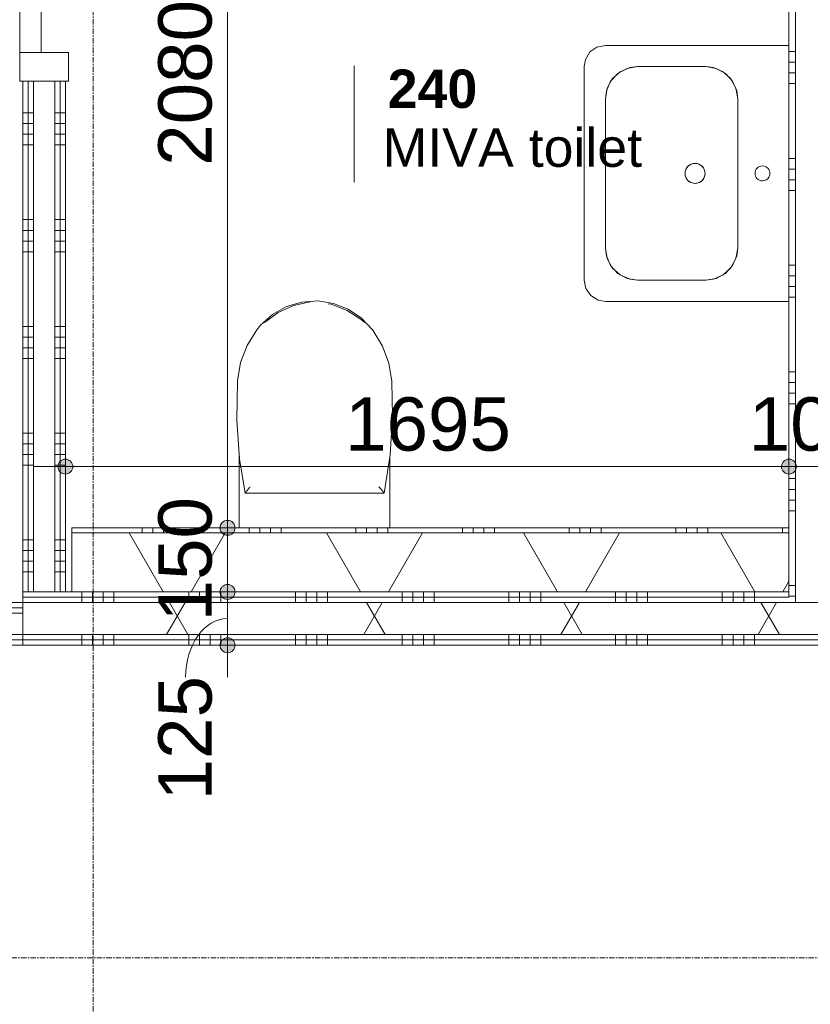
# Model space of a CAD drawing. Header units: millimetres. Extents: x 24169 to 70836, y -5250 to 32049.
# Tile 26 of 46: x 46277 to 48129, y 10691 to 12997. Entities that reach past the tile are written whole.
import ezdxf

# ---------------------------------------------------------------- set-up
doc = ezdxf.new("R2010")
doc.units = ezdxf.units.MM
doc.linetypes.add('stramien', pattern=[22.225, 12.7, -3.175, 3.175, -3.175])
doc.layers.add('00_Algemeen', color=7, linetype='Continuous', lineweight=9, true_color=0x00a600)
for name, color, linetype, lineweight in [('00_Algemeen-50', 7, 'Continuous', 9), ('22_Metselwerk', 7, 'Continuous', 18), ('30_Kozijnen-ramen-deuren', 7, 'Continuous', 9)]:
    doc.layers.add(name, color=color, linetype=linetype, lineweight=lineweight)
doc.styles.add('Arial_1', font='arial.ttf', dxfattribs={"height": 125})
doc.styles.add('Arial_5', font='arial.ttf', dxfattribs={"height": 90})
doc.styles.add('Arial_B', font='arialbd.ttf', dxfattribs={"height": 90})
doc.dimstyles.new('00_AEE_maatvoering_2_5mm', dxfattribs={"dimscale": 304.8, "dimtxt": 127.532425, "dimasz": 0.459318, "dimexe": 0.246063, "dimexo": 0.0625, "dimgap": 0, "dimtad": 1, "dimdec": 0, "dimzin": 0, "dimdsep": 46, "dimtxsty": 'Arial_1', "dimblk1": 'DOTSMALL', "dimblk2": 'DOTSMALL', "dimsah": 1, "dimcen": 0.09, "dimdle": 0.246063, "dimazin": 0, "dimtfac": 1, "dimtdec": 4, "dimtix": 1, "dimtmove": 0, "dimatfit": 3, "dimfxl": 0.246063, "dimfxlon": 1, "dimtvp": 1, "dimtolj": 1, "dimtzin": 0, "dimarcsym": 2})
doc.dimstyles.new('00_AEE_maatvoering_2_5mm_1', dxfattribs={"dimscale": 304.8, "dimtxt": 127.532425, "dimasz": 0.459318, "dimexe": 0.246063, "dimexo": 0.0625, "dimgap": 0, "dimtad": 1, "dimdec": 0, "dimzin": 0, "dimdsep": 46, "dimtxsty": 'Arial_1', "dimblk1": 'DOTSMALL', "dimblk2": 'DOTSMALL', "dimsah": 1, "dimcen": 0.09, "dimdle": 0.246063, "dimazin": 0, "dimtfac": 1, "dimtdec": 4, "dimtix": 1, "dimtmove": 1, "dimatfit": 3, "dimfxl": 0.246063, "dimfxlon": 1, "dimtvp": 1, "dimtolj": 1, "dimtzin": 0, "dimarcsym": 2})
pattern_1 = [(270, (44941.9, 11632), (250, -9e-13), []), (270, (44916.9, 11632), (250, -9e-13), []), (270, (44891.9, 11632), (250, -9e-13), []), (270, (44866.9, 11632), (250, -9e-13), [])]
pattern_2 = [(180, (46384.4, 13953.5), (3e-13, -250), []), (180, (46384.4, 13978.5), (3e-13, -250), []), (180, (46384.4, 14003.5), (3e-13, -250), []), (180, (46384.4, 14028.5), (3e-13, -250), [])]
pattern_3 = [(270, (48998.14, 11657), (250, -9e-13), []), (270, (48973.14, 11657), (250, -9e-13), []), (270, (48948.14, 11657), (250, -9e-13), []), (270, (48923.14, 11657), (250, -9e-13), [])]
pattern_4 = [(60, (30249.4, 0), (-346.41, 200), []), (120, (30249.4, 0), (-346.41, -200), [])]

# ---------------------------------------------------------------- blocks, each defined once
blk = doc.blocks.new('32_AEE_VO_FIX_Binnendeuren - D_900x2300_Dicht Paneel meranti-8434984-02 tweede verdieping - C')
at = {"layer": '30_Kozijnen-ramen-deuren', "true_color": 0xc0c0c0}
h = blk.add_hatch(dxfattribs=at)
h.set_pattern_fill('FP_141', color=9, style=0, pattern_type=2)
h.set_pattern_definition([(315, (-13370, 16085), (106.066, 106.066), [])])
h.paths.add_polyline_path([(-517, -57), (-450, -57), (-450, 57), (-517, 57), (-517, -50)])
h.paths.add_polyline_path([(450, 22.2), (450, -57), (517, -57), (517, 57), (450, 57)])
at = {"layer": '30_Kozijnen-ramen-deuren'}
for p, q in [((-450, 57), (-517, 57)), ((-517, 57), (-517, 50)), ((450, 57), (-450, 57)), ((-450, 57), (-450, 7)), ((-450, -57), (-450, 57)), ((450, 7), (450, 57)), ((450, 57), (450, -57)), ((517, 57), (450, 57)), ((517, 50), (517, 57)), ((-450, 7), (450, 7)), ((-517, -50), (-517, -57)), ((-517, -57), (-450, -57)), ((450, -57), (517, -57))]:
    blk.add_line(p, q, dxfattribs=at)
blk = doc.blocks.new('1876_3 _AEE_toilet - 2195_AEE_toilet-5034608-02 tweede verdieping - C')
at = {"layer": '30_Kozijnen-ramen-deuren'}
for p, q in [((-147.4, 444.5), (-147, 445.2)), ((145.1, 448), (147, 445.2)), ((147, 445.2), (147.3, 444.6)), ((-176.5, 167.5), (-176.5, 0)), ((176.5, 0), (176.5, 167.5)), ((-163.1, 81.3), (163.1, 81.3))]:
    blk.add_line(p, q, dxfattribs=at)
at = {"layer": '30_Kozijnen-ramen-deuren', "flags": 128}
for points in [[(135.6, 463.9), (109.9, 491.1), (78.9, 512), (44.1, 525.7), (7.1, 531.3), (-30.2, 528.8), (-66.1, 518.1), (-98.7, 499.9), (-126.6, 474.9), (-135.6, 463.9)], [(-117.2, 480.7), (-85.3, 504.1), (-49.3, 520.5), (-10.7, 529.1), (-9.7, 529.2)], [(31.5, 524.9), (39, 523.6), (75.9, 509.3), (109, 487.7), (117.2, 480.7)], [(-135.6, 463.9), (-158.2, 427.2), (-173.3, 386.9), (-180.5, 344.5), (-180.6, 342.9)], [(180.6, 342.9), (173.7, 385.4), (158.9, 425.8), (136.6, 462.6), (135.6, 463.9)], [(-180.6, 342.9), (-182.3, 252), (-175.8, 161.3), (-163.1, 81.3)], [(163.1, 81.3), (176.9, 171.1), (182.5, 261.8), (180.6, 342.9)]]:
    blk.add_lwpolyline(points, dxfattribs=at)
at = {"layer": '30_Kozijnen-ramen-deuren'}
for points, knots in [([(-150.7, 96.3), (-151.5, 95.3), (-152.8, 93.8), (-154.4, 91.9), (-155.6, 90.4), (-156.5, 89.3), (-157.3, 88.3), (-157.8, 87.7), (-158.4, 87), (-158.9, 86.4), (-159.4, 85.8), (-159.9, 85.1), (-160.5, 84.4), (-161.1, 83.7), (-161.4, 83.3), (-161.8, 82.8), (-162.2, 82.4), (-162.6, 81.9), (-162.9, 81.4), (-163.1, 81.3), (-163.1, 81.3)], [0, 0, 0, 0, 0.142857, 0.214286, 0.285714, 0.357143, 0.392857, 0.428571, 0.464286, 0.5, 0.535714, 0.571429, 0.625, 0.678571, 0.705357, 0.732143, 0.785714, 0.839286, 0.892857, 1, 1, 1, 1]), ([(150.7, 96.3), (151.9, 94.8), (153.5, 92.9), (155.3, 90.8), (156.1, 89.7), (157, 88.7), (157.7, 87.8), (158.4, 87), (158.9, 86.4), (159.4, 85.8), (159.9, 85.2), (160.3, 84.6), (160.8, 84.1), (161.2, 83.6), (161.5, 83.2), (161.9, 82.7), (162.3, 82.3), (162.9, 81.6), (163, 81.3), (163.1, 81.3)], [-1, -1, -1, -1, -0.785714, -0.732143, -0.678571, -0.625, -0.571429, -0.535714, -0.5, -0.464286, -0.428571, -0.392857, -0.357143, -0.321429, -0.285714, -0.25, -0.214286, -0.142857, 0, 0, 0, 0])]:
    blk.add_open_spline(points, degree=3, knots=knots, dxfattribs=at)
blk = doc.blocks.new('1876_3 _AEE_wasbak groot - 1876_3 _AEE_wasbak groot-5034979-02 tweede verdieping - C')
at = {"layer": '30_Kozijnen-ramen-deuren'}
for p, q in [((250, 479.9), (-250, 479.9)), ((-299.9, 430), (-299.9, 0)), ((-175, 430), (175, 430)), ((299.9, 0), (299.9, 430)), ((-250, 195), (-250, 355)), ((250, 355), (250, 195)), ((175, 120), (-175, 120))]:
    blk.add_line(p, q, dxfattribs=at)
at = {"layer": '30_Kozijnen-ramen-deuren', "flags": 128}
for points in [[(-250, 479.9), (-269.8, 475.8), (-286.3, 464.3), (-296.9, 447.1), (-299.9, 430)], [(299.9, 430), (295.8, 449.8), (284.3, 466.3), (267.1, 476.9), (250, 479.9)], [(-250, 355), (-245.9, 379.4), (-234.1, 401.2), (-215.8, 417.9), (-193, 427.8), (-175, 430)], [(-175, 430), (-199.4, 425.9), (-221.2, 414.1), (-237.9, 395.8), (-247.8, 373), (-250, 355)], [(175, 430), (199.4, 425.9), (221.2, 414.1), (237.9, 395.8), (247.8, 373), (250, 355)], [(250, 355), (245.9, 379.4), (234.1, 401.2), (215.8, 417.9), (193, 427.8), (175, 430)], [(-175, 120), (-199.4, 124.1), (-221.2, 135.9), (-237.9, 154.2), (-247.8, 177), (-250, 195)], [(-250, 195), (-245.9, 170.6), (-234.1, 148.8), (-215.8, 132.1), (-193, 122.2), (-175, 120)], [(250, 195), (245.9, 170.6), (234.1, 148.8), (215.8, 132.1), (193, 122.2), (175, 120)], [(175, 120), (199.4, 124.1), (221.2, 135.9), (237.9, 154.2), (247.8, 177), (250, 195)]]:
    blk.add_lwpolyline(points, dxfattribs=at)
at = {"layer": '30_Kozijnen-ramen-deuren'}
for centre, radius, start, end in [((0, 220), 23.5, 0, 180), ((0, 220), 23.5, 145.4331, 180), ((0, 220), 23.5, 109.3655, 142.3157), ((0, 220), 23.5, 72.833, 107.167), ((0, 220), 23.5, 37.6843, 70.6345), ((0, 220), 23.5, 0, 34.5669), ((0, 220), 23.5, 180, 360), ((0, 220), 23.5, 180, 214.5669), ((0, 220), 23.5, 325.4331, 360), ((0, 220), 23.5, 217.6843, 250.6345), ((0, 220), 23.5, 252.833, 287.167), ((0, 220), 23.5, 289.3655, 322.3157), ((0, 62), 17.5, 0, 180), ((0, 62), 17.5, 180, 0)]:
    blk.add_arc(centre, radius, start, end, dxfattribs=at)
blk = doc.blocks.new('00_AEE_tag_ruimte_klein - Naam _ nummer-752176-02 tweede verdieping - C')
at = {"layer": '00_Algemeen', "color": 7}
for p, q in [((-8.061, 7.172), (-8.061, 4.245)), ((-8.061, 4.468), (-8.061, 1.718))]:
    blk.add_line(p, q, dxfattribs=at)
blk = doc.blocks.new('DIMBLOCK160-02 tweede verdieping - C')
at = {"layer": '00_Algemeen-50', "transparency": 16777216}
h = blk.add_hatch(color=256, dxfattribs=at)
edge = h.paths.add_edge_path()
edge.add_arc((46384.4, 11950.4), 17.5, 0, 360)
h = blk.add_hatch(color=256, dxfattribs=at)
edge = h.paths.add_edge_path()
edge.add_arc((48079.4, 11950.4), 17.5, 0, 360)
for p, q in [((46384.4, 11950.4), (46384.4, 12025.4)), ((48079.4, 11950.4), (48079.4, 12025.4)), ((46309.4, 11950.4), (48079.4, 11950.4)), ((46384.4, 11950.4), (46384.4, 11875.4)), ((48079.4, 11950.4), (48079.4, 11875.4))]:
    blk.add_line(p, q, dxfattribs=at)
for centre in [(46384.4, 11950.4), (48079.4, 11950.4)]:
    blk.add_circle(centre, 17.5, dxfattribs=at)
at = {"layer": '00_Algemeen-50', "color": 0, "transparency": 16777216, "insert": (47039.6, 12112.7), "char_height": 125, "width": 461.471, "attachment_point": 1, "line_spacing_factor": 0.941778, "style": 'Arial_1'}
blk.add_mtext('1695', dxfattribs=at)
blk = doc.blocks.new('_DotSmall')
at = {"color": 0, "linetype": 'ByBlock', "const_width": 0.5}
blk.add_lwpolyline([(-0.0625, 0, 1), (0.0625, 0, 1)], format="xyb", close=True, dxfattribs=at)
blk = doc.blocks.new('DIMBLOCK161-02 tweede verdieping - C')
at = {"layer": '00_Algemeen-50', "transparency": 16777216}
h = blk.add_hatch(color=256, dxfattribs=at)
edge = h.paths.add_edge_path()
edge.add_arc((48079.4, 11950.4), 17.5, 0, 360)
h = blk.add_hatch(color=256, dxfattribs=at)
edge = h.paths.add_edge_path()
edge.add_arc((48179.4, 11950.4), 17.5, 0, 360)
for p, q in [((48079.4, 11950.4), (48079.4, 12025.4)), ((48179.4, 11950.4), (48179.4, 12025.4)), ((48079.4, 11950.4), (48179.4, 11950.4)), ((48079.4, 11950.4), (48079.4, 11875.4)), ((48179.4, 11950.4), (48179.4, 11875.4))]:
    blk.add_line(p, q, dxfattribs=at)
for centre in [(48079.4, 11950.4), (48179.4, 11950.4)]:
    blk.add_circle(centre, 17.5, dxfattribs=at)
at = {"layer": '00_Algemeen-50', "color": 0, "transparency": 16777216, "insert": (47985.2, 12112.7), "char_height": 125, "width": 346.103, "attachment_point": 1, "line_spacing_factor": 0.941778, "style": 'Arial_1'}
blk.add_mtext('100', dxfattribs=at)
blk = doc.blocks.new('DIMBLOCK169-02 tweede verdieping - C')
at = {"layer": '00_Algemeen-50', "transparency": 16777216}
h = blk.add_hatch(color=256, dxfattribs=at)
edge = h.paths.add_edge_path()
edge.add_arc((46764.3, 11657), 17.5, 0, 360)
h = blk.add_hatch(color=256, dxfattribs=at)
edge = h.paths.add_edge_path()
edge.add_arc((46764.3, 11532), 17.5, 0, 360)
for p, q in [((46764.3, 11657), (46689.3, 11657)), ((46764.3, 11457), (46764.3, 11657)), ((46764.3, 11657), (46839.3, 11657)), ((46764.3, 11532), (46689.3, 11532)), ((46764.3, 11532), (46839.3, 11532))]:
    blk.add_line(p, q, dxfattribs=at)
for centre in [(46764.3, 11657), (46764.3, 11532)]:
    blk.add_circle(centre, 17.5, dxfattribs=at)
blk.add_ellipse((46764.3, 11457.1), major_axis=(0, 137.4), ratio=0.714174, start_param=0, end_param=1.570796, dxfattribs=at)
at = {"layer": '00_Algemeen-50', "color": 0, "transparency": 16777216, "insert": (46602, 11168.7), "char_height": 125, "width": 346.103, "attachment_point": 1, "rotation": 90, "line_spacing_factor": 0.941778, "style": 'Arial_1'}
blk.add_mtext('125', dxfattribs=at)
blk = doc.blocks.new('DIMBLOCK170-02 tweede verdieping - C')
at = {"layer": '00_Algemeen-50', "transparency": 16777216}
h = blk.add_hatch(color=256, dxfattribs=at)
edge = h.paths.add_edge_path()
edge.add_arc((46764.3, 11807), 17.5, 0, 360)
h = blk.add_hatch(color=256, dxfattribs=at)
edge = h.paths.add_edge_path()
edge.add_arc((46764.3, 11657), 17.5, 0, 360)
for p, q in [((46764.3, 11807), (46689.3, 11807)), ((46764.3, 11657), (46764.3, 11807)), ((46764.3, 11807), (46839.3, 11807)), ((46764.3, 11657), (46689.3, 11657)), ((46764.3, 11657), (46839.3, 11657))]:
    blk.add_line(p, q, dxfattribs=at)
for centre in [(46764.3, 11807), (46764.3, 11657)]:
    blk.add_circle(centre, 17.5, dxfattribs=at)
at = {"layer": '00_Algemeen-50', "color": 0, "transparency": 16777216, "insert": (46602, 11587.8), "char_height": 125, "width": 346.103, "attachment_point": 1, "rotation": 90, "line_spacing_factor": 0.941778, "style": 'Arial_1'}
blk.add_mtext('150', dxfattribs=at)
blk = doc.blocks.new('DIMBLOCK171-02 tweede verdieping - C')
at = {"layer": '00_Algemeen-50', "transparency": 16777216}
h = blk.add_hatch(color=256, dxfattribs=at)
edge = h.paths.add_edge_path()
edge.add_arc((46764.3, 13887), 17.5, 0, 360)
h = blk.add_hatch(color=256, dxfattribs=at)
edge = h.paths.add_edge_path()
edge.add_arc((46764.3, 11807), 17.5, 0, 360)
for p, q in [((46764.3, 13887), (46689.3, 13887)), ((46764.3, 11807), (46764.3, 13887)), ((46764.3, 13887), (46839.3, 13887)), ((46764.3, 11807), (46689.3, 11807)), ((46764.3, 11807), (46839.3, 11807))]:
    blk.add_line(p, q, dxfattribs=at)
for centre in [(46764.3, 13887), (46764.3, 11807)]:
    blk.add_circle(centre, 17.5, dxfattribs=at)
at = {"layer": '00_Algemeen-50', "color": 0, "transparency": 16777216, "insert": (46602, 12654.7), "char_height": 125, "width": 461.471, "attachment_point": 1, "rotation": 90, "line_spacing_factor": 0.941778, "style": 'Arial_1'}
blk.add_mtext('2080', dxfattribs=at)

msp = doc.modelspace()

# ---------------------------------------------------------------- hatches: boundary and pattern name
at = {"layer": '22_Metselwerk', "lineweight": 9}
h = msp.add_hatch(dxfattribs=at)
h.set_pattern_fill('FP_41', color=256, angle=90, style=0, pattern_type=2)
h.set_pattern_definition(pattern_2)
h.paths.add_polyline_path([(46296.9, 11657), (46296.9, 12853), (46284.4, 12853), (46284.4, 11657)])
h.paths.add_polyline_path([(46296.9, 13887), (46296.9, 13987), (46284.4, 13987), (46284.4, 13887)])
h.paths.add_polyline_path([(46296.9, 15921), (46296.9, 16050), (46284.4, 16050), (46284.4, 15921)])
h = msp.add_hatch(dxfattribs=at)
h.set_pattern_fill('FP_41', color=256, angle=90, style=0, pattern_type=2)
h.set_pattern_definition(pattern_2)
h.paths.add_polyline_path([(46296.9, 11657), (46309.4, 11657), (46309.4, 12853), (46296.9, 12853), (46296.9, 12088.4)])
h.paths.add_polyline_path([(46309.4, 13887), (46309.4, 13987), (46296.9, 13987), (46296.9, 13887)])
h.paths.add_polyline_path([(46309.4, 15921), (46309.4, 16050), (46296.9, 16050), (46296.9, 15921)])
h = msp.add_hatch(dxfattribs=at)
h.set_pattern_fill('FP_41', color=256, angle=90, style=0, pattern_type=2)
h.set_pattern_definition(pattern_2)
h.paths.add_polyline_path([(46371.9, 11657), (46371.9, 12853), (46359.4, 12853), (46359.4, 11657)])
h.paths.add_polyline_path([(46371.9, 13887), (46371.9, 13912), (46359.4, 13912), (46359.4, 13887)])
h.paths.add_polyline_path([(46371.9, 13962), (46371.9, 13987), (46359.4, 13987), (46359.4, 13962)])
h.paths.add_polyline_path([(46371.9, 15921), (46371.9, 16050), (46359.4, 16050), (46359.4, 15921)])
h = msp.add_hatch(dxfattribs=at)
h.set_pattern_fill('FP_41', color=256, angle=90, style=0, pattern_type=2)
h.set_pattern_definition(pattern_2)
h.paths.add_polyline_path([(46384.4, 11657), (46384.4, 12853), (46371.9, 12853), (46371.9, 11657)])
h.paths.add_polyline_path([(46371.9, 13887), (46384.4, 13887), (46384.4, 13899.5), (46371.9, 13899.5)])
h.paths.add_polyline_path([(46371.9, 13974.5), (46384.4, 13974.5), (46384.4, 13987), (46371.9, 13987)])
h.paths.add_polyline_path([(46384.4, 15921), (46384.4, 16050), (46371.9, 16050), (46371.9, 15921)])
h = msp.add_hatch(dxfattribs=at)
h.set_pattern_fill('FP_43', color=256, angle=90, style=0, pattern_type=2)
h.set_pattern_definition([(360, (48079.4, 12672), (1e-12, 250), []), (360, (48079.4, 12647), (1e-12, 250), []), (360, (48079.4, 12622), (1e-12, 250), []), (360, (48079.4, 12597), (1e-12, 250), [])])
h.paths.add_polyline_path([(48094.4, 11644.5), (48094.4, 13887), (48079.4, 13887), (48079.4, 11644.5)])
h = msp.add_hatch(dxfattribs=at)
h.set_pattern_fill('FP_130', color=256, angle=-270, style=0, pattern_type=2)
h.set_pattern_definition([(270, (47139.4, 11807), (250, -1e-12), []), (270, (47114.4, 11807), (250, -1e-12), []), (270, (47089.4, 11807), (250, -1e-12), []), (270, (47064.4, 11807), (250, -1e-12), [])])
h.paths.add_polyline_path([(48079.4, 11795), (48079.4, 11807), (46399.4, 11807), (46399.4, 11795), (48045.9, 11795)])
h = msp.add_hatch(dxfattribs=at)
h.set_pattern_fill('FP_11', color=256, angle=60, style=0, pattern_type=2)
h.set_pattern_definition(pattern_4)
h.paths.add_polyline_path([(48079.4, 11657), (48079.4, 11795), (46399.4, 11795), (46399.4, 11657), (48045.9, 11657)])
h = msp.add_hatch(dxfattribs=at)
h.set_pattern_fill('FP_101', color=256, angle=-270, style=0, pattern_type=2)
h.set_pattern_definition(pattern_3)
h.paths.add_polyline_path([(51799.4, 11644.5), (51799.4, 11657), (49479.4, 11657), (49479.4, 11644.5), (50935.6, 11644.5)])
h.paths.add_polyline_path([(51911.9, 11644.5), (51911.9, 11657), (51899.4, 11657), (51899.4, 11644.5)])
h.paths.add_polyline_path([(49201.8, 11644.5), (49379.4, 11644.5), (49379.4, 11657), (48179.4, 11657), (48179.4, 11644.5), (48912.9, 11644.5)])
h.paths.add_polyline_path([(48045.9, 11644.5), (48079.4, 11644.5), (48079.4, 11657), (46284.4, 11657), (46284.4, 11644.5), (47468, 11644.5)])
h = msp.add_hatch(dxfattribs=at)
h.set_pattern_fill('FP_101', color=256, angle=-270, style=0, pattern_type=2)
h.set_pattern_definition(pattern_3)
h.paths.add_polyline_path([(51874.4, 11632), (51911.9, 11632), (51911.9, 11644.5), (51874.4, 11644.5)])
h.paths.add_polyline_path([(51824.4, 11632), (51824.4, 11644.5), (49464.4, 11644.5), (49464.4, 11632), (50935.6, 11632)])
h.paths.add_polyline_path([(49201.8, 11632), (49394.4, 11632), (49394.4, 11644.5), (48164.4, 11644.5), (48164.4, 11632), (48912.9, 11632)])
h.paths.add_polyline_path([(48045.9, 11632), (48094.4, 11632), (48094.4, 11644.5), (46284.4, 11644.5), (46284.4, 11632), (47468, 11632)])
h = msp.add_hatch(dxfattribs=at)
h.set_pattern_fill('FP_19', color=256, angle=-270, style=0, pattern_type=2)
h.set_pattern_definition(pattern_1)
h.paths.add_polyline_path([(46284.4, 11619.5), (46284.4, 11632), (45840.4, 11632), (45840.4, 11619.5)])
h.paths.add_polyline_path([(43711.9, 11619.5), (43839.4, 11619.5), (43839.4, 11632), (43711.9, 11632)])
h = msp.add_hatch(dxfattribs=at)
h.set_pattern_fill('FP_11', color=256, angle=60, style=0, pattern_type=2)
h.set_pattern_definition(pattern_4)
h.paths.add_polyline_path([(51911.9, 11557), (51911.9, 11632), (46284.4, 11632), (46284.4, 11557), (50935.6, 11557)])
h = msp.add_hatch(dxfattribs=at)
h.set_pattern_fill('FP_19', color=256, angle=-270, style=0, pattern_type=2)
h.set_pattern_definition(pattern_1)
h.paths.add_polyline_path([(46284.4, 11607), (46284.4, 11619.5), (45840.4, 11619.5), (45840.4, 11607)])
h.paths.add_polyline_path([(43839.4, 11607), (43839.4, 11619.5), (43724.4, 11619.5), (43724.4, 11607), (43799.4, 11607)])
h = msp.add_hatch(dxfattribs=at)
h.set_pattern_fill('FP_19', color=256, angle=-270, style=0, pattern_type=2)
h.set_pattern_definition(pattern_1)
h.paths.add_polyline_path([(46284.4, 11544.5), (46284.4, 11557), (45840.4, 11557), (45840.4, 11544.5)])
h.paths.add_polyline_path([(43799.4, 11544.5), (43839.4, 11544.5), (43839.4, 11557), (43786.9, 11557), (43786.9, 11544.5)])
h = msp.add_hatch(dxfattribs=at)
h.set_pattern_fill('FP_101', color=256, angle=-270, style=0, pattern_type=2)
h.set_pattern_definition(pattern_3)
h.paths.add_polyline_path([(51911.9, 11544.5), (51911.9, 11557), (46284.4, 11557), (46284.4, 11544.5), (50935.6, 11544.5)])
h = msp.add_hatch(dxfattribs=at)
h.set_pattern_fill('FP_19', color=256, angle=-270, style=0, pattern_type=2)
h.set_pattern_definition(pattern_1)
h.paths.add_polyline_path([(46284.4, 11532), (46284.4, 11544.5), (45840.4, 11544.5), (45840.4, 11532)])
h.paths.add_polyline_path([(43799.4, 11532), (43839.4, 11532), (43839.4, 11544.5), (43799.4, 11544.5)])
h = msp.add_hatch(dxfattribs=at)
h.set_pattern_fill('FP_101', color=256, angle=-270, style=0, pattern_type=2)
h.set_pattern_definition(pattern_3)
h.paths.add_polyline_path([(51911.9, 11532), (51911.9, 11544.5), (46284.4, 11544.5), (46284.4, 11532), (50935.6, 11532)])

# ---------------------------------------------------------------- linework, layer by layer
at = {"layer": '00_Algemeen', "color": 150, "linetype": 'stramien', "true_color": 0x0080ff}
for p, q in [((46449.4, -4950.1), (46449.4, 31749.5)), ((68718, 10800), (24734, 10800))]:
    msp.add_line(p, q, dxfattribs=at)
at = {"layer": '22_Metselwerk'}
for p, q in [((48094.4, 13912), (48094.4, 11632)), ((46359.4, 12853), (46309.4, 12853)), ((46309.4, 11657), (46309.4, 12853)), ((46359.4, 11657), (46359.4, 12853)), ((46399.4, 11795), (46399.4, 11657)), ((48079.4, 11795), (46399.4, 11795)), ((48079.4, 11657), (48079.4, 11795)), ((46309.4, 11657), (46359.4, 11657)), ((46399.4, 11657), (48079.4, 11657)), ((46284.4, 11632), (46284.4, 11557)), ((48094.4, 11632), (46284.4, 11632)), ((46284.4, 11607), (45840.4, 11607)), ((51911.9, 11557), (45840.4, 11557))]:
    msp.add_line(p, q, dxfattribs=at)
at = {"layer": '22_Metselwerk', "lineweight": 9}
for p, q in [((48079.4, 13887), (48079.4, 11644.5)), ((46284.4, 11632), (46284.4, 12853)), ((46309.4, 12853), (46284.4, 12853)), ((46296.9, 11657), (46296.9, 12853)), ((46384.4, 12853), (46359.4, 12853)), ((46371.9, 11657), (46371.9, 12853)), ((46384.4, 11657), (46384.4, 12853)), ((48079.4, 11807), (46399.4, 11807)), ((46399.4, 11807), (46399.4, 11795)), ((46399.4, 11657), (46284.4, 11657)), ((48079.4, 11644.5), (46284.4, 11644.5)), ((46284.4, 11632), (45840.4, 11632)), ((48164.4, 11632), (48094.4, 11632)), ((46284.4, 11619.5), (45840.4, 11619.5)), ((46284.4, 11532), (46284.4, 11557)), ((51911.9, 11544.5), (45840.4, 11544.5)), ((51911.9, 11532), (45840.4, 11532))]:
    msp.add_line(p, q, dxfattribs=at)

# ---------------------------------------------------------------- block references
at = {"layer": '00_Algemeen', "color": 7, "xscale": 49.99999999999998, "yscale": 49.99999999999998, "zscale": 49.99999999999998}
msp.add_blockref('00_AEE_tag_ruimte_klein - Naam _ nummer-752176-02 tweede verdieping - C', (47463.8, 12530.2), dxfattribs=at)
at = {"layer": '30_Kozijnen-ramen-deuren'}
for name, p, rotation in [('32_AEE_VO_FIX_Binnendeuren - D_900x2300_Dicht Paneel meranti-8434984-02 tweede verdieping - C', (46334.4, 13370), 89.99999999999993), ('1876_3 _AEE_wasbak groot - 1876_3 _AEE_wasbak groot-5034979-02 tweede verdieping - C', (48079.4, 12637), 89.99999999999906)]:
    msp.add_blockref(name, p, dxfattribs=dict(at, rotation=rotation))
msp.add_blockref('1876_3 _AEE_toilet - 2195_AEE_toilet-5034608-02 tweede verdieping - C', (46968.3, 11807), dxfattribs=at)

# ---------------------------------------------------------------- texts
at = {"layer": '00_Algemeen', "color": 7, "char_height": 90, "attachment_point": 1}
for s, insert, width, style in [('240', (47139.5, 12880.2), 252.532, 'Arial_B'), ('MIVA toilet', (47127.5, 12742.4), 701.477, 'Arial_5')]:
    msp.add_mtext(s, dxfattribs=dict(at, insert=insert, width=width, style=style))

# ---------------------------------------------------------------- dimensions: what is measured, and where the dimension line sits
at = {"layer": '00_Algemeen', "color": 7}
for base, p1, p2, override, picture, middle in [((46764.3, 13887), (46689.3, 11807), (46689.3, 13887), {"dimpost": '<>', "dimfxl": 2080}, 'DIMBLOCK171-02 tweede verdieping - C', (46700.5, 12847)), ((46764.3, 11807), (46689.3, 11657), (46689.3, 11807), {"dimpost": '<>', "dimfxl": 150}, 'DIMBLOCK170-02 tweede verdieping - C', (46700.5, 11732))]:
    dim = msp.add_linear_dim(base=base, p1=p1, p2=p2, angle=90, dimstyle='00_AEE_maatvoering_2_5mm', override=override, dxfattribs=at)
    dim.commit()
    dim.dimension.update_dxf_attribs({"geometry": picture, "text_midpoint": middle})
for base, p1, p2, override, picture, middle in [((48079.4, 11950.4), (46384.4, 12025.4), (48079.4, 12025.4), {"dimpost": '<>', "dimfxl": 1695}, 'DIMBLOCK160-02 tweede verdieping - C', (47231.9, 12014.2)), ((48179.4, 11950.4), (48079.4, 12025.4), (48179.4, 12025.4), {"dimpost": '<>', "dimfxl": 100}, 'DIMBLOCK161-02 tweede verdieping - C', (48129.4, 12014.2))]:
    dim = msp.add_linear_dim(base=base, p1=p1, p2=p2, dimstyle='00_AEE_maatvoering_2_5mm', override=override, dxfattribs=at)
    dim.commit()
    dim.dimension.update_dxf_attribs({"geometry": picture, "text_midpoint": middle})
dim = msp.add_linear_dim(base=(46764.3, 11657), p1=(46689.3, 11532), p2=(46689.3, 11657), angle=90, dimstyle='00_AEE_maatvoering_2_5mm_1', override={"dimpost": '<>', "dimfxl": 125}, dxfattribs=at)
dim.commit()
dim.dimension.update_dxf_attribs({"geometry": 'DIMBLOCK169-02 tweede verdieping - C', "text_midpoint": (46685.3, 11341.8), "dimtype": 160, "text_rotation": 90})

doc.saveas('drawing.dxf')
